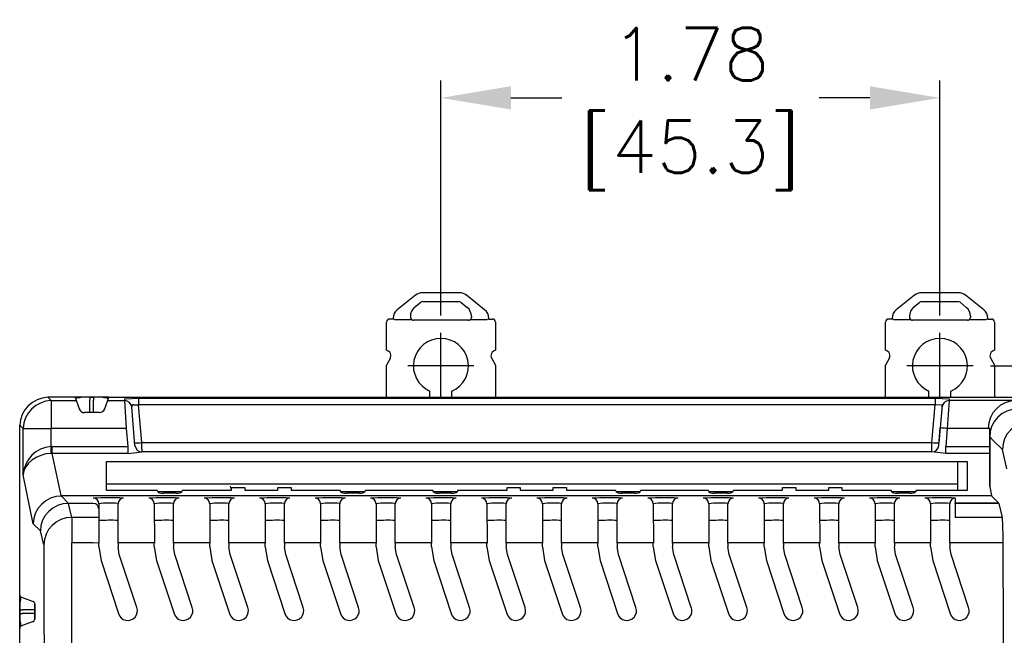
# Model space of a CAD drawing. Extents: x 909.4 to 931.4, y -8.5 to 8.5.
# Tile 13 of 31: x 918.1 to 921.6, y -0.3 to 1.9. Entities that reach past the tile are written whole.
import ezdxf

# ---------------------------------------------------------------- set-up
doc = ezdxf.new("R2010")
doc.units = 0
doc.header["$LTSCALE"] = 4
doc.header["$MEASUREMENT"] = 0
doc.linetypes.add('CENTER2', pattern=[1.125, 0.75, -0.125, 0.125, -0.125])
doc.layers.get('0').update_dxf_attribs({"linetype": 'CONTINUOUS'})
doc.layers.get('DEFPOINTS').update_dxf_attribs({"linetype": 'CONTINUOUS'})
doc.layers.add('CENTER', color=40, linetype='CENTER2')
doc.layers.add('DIMENSIONS', color=140, linetype='CONTINUOUS')
doc.styles.get("Standard").update_dxf_attribs({"font": 'romans.shx'})
doc.dimstyles.get("Standard").update_dxf_attribs({"dimtxt": 0.1875, "dimasz": 0.25, "dimexe": 0.0625, "dimexo": 0.0625, "dimgap": 0.0625, "dimtad": 0, "dimtih": 1, "dimtoh": 1, "dimzin": 0, "dimdsep": 46, "dimtxsty": 'Standard', "dimcen": 0, "dimadec": 0, "dimazin": 0, "dimtfac": 1, "dimtofl": 0, "dimtmove": 0, "dimatfit": 3, "dimfxl": 0, "dimtolj": 1, "dimtzin": 0, "dimarcsym": 0})

# ---------------------------------------------------------------- blocks, each defined once
blk = doc.blocks.new('*D2')
at = {"layer": 'DEFPOINTS', "color": 0}
for p in [(921.4064, 1.6474), (919.6234, 0.808), (921.4064, 0.808)]:
    blk.add_point(p, dxfattribs=at)
at = {"layer": 'DIMENSIONS', "color": 0, "lineweight": -2}
for p, q in [((919.6234, 0.8705), (919.6234, 1.7099)), ((921.4064, 0.8705), (921.4064, 1.7099)), ((919.8734, 1.6474), (920.0551, 1.6474)), ((921.1564, 1.6474), (920.9747, 1.6474))]:
    blk.add_line(p, q, dxfattribs=at)
at = {"layer": 'DIMENSIONS', "color": 0}
for points in [[(919.8734, 1.6891), (919.8734, 1.6058), (919.6234, 1.6474)], [(921.1564, 1.6891), (921.1564, 1.6058), (921.4064, 1.6474)]]:
    blk.add_solid(points, dxfattribs=at)
at = {"layer": 'DIMENSIONS', "color": 0, "char_height": 0.1875, "attachment_point": 5}
for s, insert in [('\\A1;1.78', (920.5149, 1.8037)), ('\\A1;[45.3]', (920.5149, 1.4421))]:
    blk.add_mtext(s, dxfattribs=dict(at, insert=insert))
blk = doc.blocks.new('*D3')
at = {"layer": 'DEFPOINTS', "color": 0}
for p in [(921.5246, 0.6898), (920.5408, -3.5563), (923.7191, -3.5563)]:
    blk.add_point(p, dxfattribs=at)
at = {"layer": 'DIMENSIONS', "color": 0, "lineweight": -2}
for p, q in [((921.5871, 0.6898), (923.7816, 0.6898)), ((923.7191, 0.4398), (923.7191, -1.0716)), ((923.7191, -3.3063), (923.7191, -1.7948)), ((920.6033, -3.5563), (923.7816, -3.5563))]:
    blk.add_line(p, q, dxfattribs=at)
at = {"layer": 'DIMENSIONS', "color": 0}
for points in [[(923.6774, 0.4398), (923.7608, 0.4398), (923.7191, 0.6898)], [(923.6774, -3.3063), (923.7608, -3.3063), (923.7191, -3.5563)]]:
    blk.add_solid(points, dxfattribs=at)
at = {"layer": 'DIMENSIONS', "color": 0, "char_height": 0.1875, "attachment_point": 5}
for s, insert in [('\\A1;4.25', (923.7191, -1.277)), ('\\A1;[107.9]', (923.7191, -1.6386))]:
    blk.add_mtext(s, dxfattribs=dict(at, insert=insert))

msp = doc.modelspace()

# ---------------------------------------------------------------- linework, layer by layer
for p, q in [((919.6898, 0.9513), (919.5569, 0.9513)), ((919.5569, 0.9513), (919.5569, 0.9513)), ((919.6898, 0.9513), (919.6898, 0.9513)), ((921.4729, 0.9513), (921.34, 0.9513)), ((921.34, 0.9513), (921.34, 0.9513)), ((921.4729, 0.9513), (921.4729, 0.9513)), ((919.5325, 0.9427), (919.4671, 0.8904)), ((919.5293, 0.8991), (919.5516, 0.9174)), ((919.5577, 0.9196), (919.5516, 0.9174)), ((919.5577, 0.9196), (919.6891, 0.9196)), ((919.6951, 0.9174), (919.6891, 0.9196)), ((919.6951, 0.9174), (919.7176, 0.899)), ((919.7796, 0.8904), (919.7142, 0.9427)), ((919.7142, 0.9427), (919.7142, 0.9427)), ((921.3156, 0.9427), (921.2502, 0.8904)), ((921.3123, 0.8991), (921.3347, 0.9174)), ((921.3407, 0.9196), (921.3347, 0.9174)), ((921.3407, 0.9196), (921.4722, 0.9196)), ((921.4782, 0.9174), (921.4722, 0.9196)), ((921.4782, 0.9174), (921.5007, 0.899)), ((921.5627, 0.8904), (921.4973, 0.9427)), ((921.4973, 0.9427), (921.4973, 0.9427)), ((919.4671, 0.8904), (919.4671, 0.8904)), ((919.7796, 0.8904), (919.7796, 0.8904)), ((921.2502, 0.8904), (921.2502, 0.8904)), ((921.5627, 0.8904), (921.5627, 0.8904)), ((919.4285, 0.8146), (919.4285, 0.8464)), ((919.4285, 0.8464), (919.4285, 0.8464)), ((919.4525, 0.8574), (919.4395, 0.8574)), ((919.4525, 0.8599), (919.4525, 0.8573)), ((919.4525, 0.8599), (919.4525, 0.8573)), ((919.4525, 0.8599), (919.4525, 0.8599)), ((919.4572, 0.8554), (919.4525, 0.8573)), ((919.4652, 0.8553), (919.5185, 0.8553)), ((919.5144, 0.8672), (919.5145, 0.8625)), ((919.5145, 0.8625), (919.5144, 0.8623)), ((919.5193, 0.8551), (919.5179, 0.8553)), ((919.7216, 0.8532), (919.5251, 0.8532)), ((919.7289, 0.8554), (919.7274, 0.8551)), ((919.7274, 0.8551), (919.7889, 0.8551)), ((919.7323, 0.8672), (919.7323, 0.8625)), ((919.7323, 0.8625), (919.7323, 0.8623)), ((919.7943, 0.8573), (919.7889, 0.8551)), ((919.7943, 0.8573), (919.7943, 0.8599)), ((919.7943, 0.8599), (919.7943, 0.8599)), ((919.7943, 0.8574), (919.8072, 0.8574)), ((919.8182, 0.8464), (919.8182, 0.8146)), ((919.8182, 0.8464), (919.8182, 0.8464)), ((921.2116, 0.8146), (921.2116, 0.8464)), ((921.2116, 0.8464), (921.2116, 0.8464)), ((921.2355, 0.8574), (921.2226, 0.8574)), ((921.2355, 0.8599), (921.2355, 0.8573)), ((921.2355, 0.8599), (921.2355, 0.8573)), ((921.2355, 0.8599), (921.2355, 0.8599)), ((921.2403, 0.8554), (921.2355, 0.8573)), ((921.2482, 0.8553), (921.3016, 0.8553)), ((921.2975, 0.8672), (921.2975, 0.8625)), ((921.2975, 0.8625), (921.2975, 0.8623)), ((921.3009, 0.8553), (921.3024, 0.8551)), ((921.5047, 0.8532), (921.3082, 0.8532)), ((921.512, 0.8554), (921.5105, 0.8551)), ((921.5105, 0.8551), (921.5719, 0.8551)), ((921.5154, 0.8672), (921.5154, 0.8625)), ((921.5154, 0.8625), (921.5154, 0.8623)), ((921.5773, 0.8573), (921.5719, 0.8551)), ((921.5773, 0.8573), (921.5773, 0.8599)), ((921.5773, 0.8599), (921.5773, 0.8599)), ((921.5773, 0.8574), (921.5903, 0.8574)), ((921.6013, 0.8464), (921.6013, 0.8146)), ((921.6013, 0.8464), (921.6013, 0.8464)), ((919.4285, 0.7457), (919.4285, 0.8146)), ((919.8182, 0.8146), (919.8182, 0.7457)), ((921.2116, 0.7457), (921.2116, 0.8146)), ((921.6013, 0.8146), (921.6013, 0.7457)), ((919.4419, 0.716), (919.4285, 0.6927)), ((919.8048, 0.716), (919.8182, 0.6927)), ((921.225, 0.716), (921.2116, 0.6927)), ((921.5879, 0.716), (921.6013, 0.6927)), ((919.4285, 0.5776), (919.4285, 0.6927)), ((919.8182, 0.6927), (919.8182, 0.5776)), ((921.2116, 0.5776), (921.2116, 0.6927)), ((921.6013, 0.6927), (921.6013, 0.5776)), ((919.584, 0.5776), (919.584, 0.5996)), ((919.6627, 0.5776), (919.6627, 0.5996)), ((921.3671, 0.5776), (921.3671, 0.5996)), ((921.4458, 0.5776), (921.4458, 0.5996)), ((918.2227, 0.574), (918.219, 0.5776)), ((918.3161, 0.5776), (918.2192, 0.5776)), ((918.2306, 0.5661), (918.2227, 0.574)), ((918.2306, 0.5661), (918.3203, 0.5661)), ((918.2306, 0.5661), (918.2306, 0.4662)), ((918.4371, 0.5776), (918.3161, 0.5776)), ((918.3161, 0.5776), (918.3314, 0.5359)), ((918.3214, 0.5748), (918.3161, 0.5776)), ((918.3336, 0.5753), (918.3214, 0.5748)), ((918.3434, 0.5776), (918.3336, 0.5753)), ((918.3826, 0.5775), (918.3694, 0.5775)), ((918.3694, 0.5775), (918.3694, 0.5677)), ((918.3694, 0.5241), (918.3694, 0.5677)), ((918.3826, 0.5775), (918.3826, 0.5677)), ((918.3826, 0.5241), (918.3826, 0.5677)), ((918.4184, 0.5753), (918.4086, 0.5776)), ((918.4304, 0.5748), (918.4184, 0.5753)), ((918.4221, 0.5359), (918.4373, 0.5776)), ((918.428, 0.5841), (918.428, 0.5841)), ((918.428, 0.5712), (918.428, 0.5712)), ((918.4304, 0.5748), (918.4371, 0.5772)), ((918.4331, 0.5661), (918.4935, 0.5661)), ((918.437, 0.5777), (918.4373, 0.5776)), ((918.437, 0.5776), (918.4373, 0.5776)), ((918.4373, 0.5776), (921.6787, 0.5776)), ((918.4935, 0.5719), (918.5433, 0.5741)), ((918.4935, 0.5661), (918.4935, 0.5719)), ((918.4998, 0.4662), (918.4935, 0.5661)), ((918.5433, 0.5741), (921.3891, 0.5741)), ((918.5433, 0.5741), (918.5433, 0.5502)), ((919.6143, 0.5772), (919.6142, 0.5771)), ((921.3891, 0.5741), (921.3891, 0.5502)), ((921.3891, 0.5741), (921.4389, 0.5719)), ((921.3974, 0.5772), (921.3973, 0.5771)), ((921.4389, 0.5661), (921.4326, 0.4662)), ((921.4389, 0.5719), (921.4389, 0.5661)), ((921.6787, 0.5661), (921.4389, 0.5661)), ((918.5184, 0.5491), (918.5184, 0.5433)), ((918.5302, 0.4056), (918.5184, 0.5433)), ((918.5257, 0.5508), (918.5433, 0.5502)), ((918.555, 0.4162), (918.5433, 0.5502)), ((921.3891, 0.5502), (918.5433, 0.5502)), ((921.3774, 0.4162), (921.3891, 0.5502)), ((921.414, 0.5491), (921.3891, 0.5502)), ((921.414, 0.5491), (921.4023, 0.4151)), ((921.414, 0.5433), (921.414, 0.5491)), ((918.4037, 0.5229), (918.35, 0.5229)), ((918.3694, 0.5241), (918.3826, 0.5241)), ((918.1184, -3.3126), (918.1184, 0.4777)), ((918.1307, 0.4662), (918.1184, 0.4777)), ((918.1307, 0.3004), (918.1307, 0.4662)), ((918.1307, 0.4662), (918.2306, 0.4662)), ((918.4998, 0.4662), (918.2306, 0.4662)), ((918.2306, 0.4017), (918.2306, 0.4662)), ((918.5054, 0.4018), (918.4998, 0.4662)), ((921.4022, 0.4056), (921.4077, 0.4684)), ((921.4326, 0.4662), (921.427, 0.4018)), ((921.5844, 0.4662), (921.4326, 0.4662)), ((921.5843, 0.4618), (921.5844, 0.4662)), ((921.5843, 0.4365), (921.5843, 0.4618)), ((921.5843, 0.2588), (921.5843, 0.4365)), ((921.5844, 0.4365), (921.5843, 0.4365)), ((921.5844, 0.4365), (921.5844, 0.2579)), ((921.5982, 0.4226), (921.5844, 0.4365)), ((921.6299, 0.3909), (921.5982, 0.4226)), ((918.2349, 0.3774), (918.2349, 0.4018)), ((918.2349, 0.4018), (918.5054, 0.4018)), ((918.5054, 0.3774), (918.5054, 0.4018)), ((918.555, 0.3923), (918.555, 0.4162)), ((918.555, 0.4162), (921.3774, 0.4162)), ((918.555, 0.3923), (918.5551, 0.3828)), ((921.3773, 0.3828), (921.3774, 0.3923)), ((921.3774, 0.3923), (921.3774, 0.4162)), ((921.427, 0.3774), (921.427, 0.4018)), ((921.427, 0.4018), (921.5843, 0.4018)), ((921.6453, 0.3216), (921.6299, 0.3909)), ((918.266, 0.227), (918.2349, 0.3774)), ((918.5054, 0.3774), (918.2349, 0.3774)), ((918.5054, 0.3774), (918.5551, 0.3828)), ((921.3773, 0.3828), (918.5551, 0.3828)), ((921.427, 0.3774), (921.3773, 0.3828)), ((921.5843, 0.3774), (921.427, 0.3774)), ((921.5048, 0.3474), (918.4268, 0.3474)), ((918.4268, 0.3474), (918.4268, 0.2461)), ((921.5048, 0.3474), (921.47, 0.3474)), ((921.47, 0.2461), (921.47, 0.3474)), ((921.5048, 0.2461), (921.5048, 0.3474)), ((918.1668, 0.1257), (918.1307, 0.3004)), ((921.47, 0.2669), (918.4268, 0.2669)), ((918.8698, 0.2602), (918.8745, 0.2461)), ((918.8753, 0.2461), (918.8753, 0.256)), ((918.8753, 0.256), (918.9225, 0.256)), ((918.9225, 0.256), (918.9225, 0.2461)), ((919.0406, 0.2461), (919.0406, 0.256)), ((919.0406, 0.256), (919.0879, 0.256)), ((919.0879, 0.256), (919.0879, 0.2461)), ((919.8595, 0.2461), (919.8595, 0.256)), ((919.8595, 0.256), (919.9068, 0.256)), ((919.9068, 0.256), (919.9068, 0.2461)), ((920.0249, 0.2461), (920.0249, 0.256)), ((920.0249, 0.256), (920.0721, 0.256)), ((920.0721, 0.256), (920.0721, 0.2461)), ((920.8438, 0.2461), (920.8438, 0.256)), ((920.8438, 0.256), (920.891, 0.256)), ((920.891, 0.256), (920.891, 0.2461)), ((921.0091, 0.2461), (921.0091, 0.256)), ((921.0091, 0.256), (921.0564, 0.256)), ((921.0564, 0.256), (921.0564, 0.2461)), ((921.5844, 0.2579), (921.5908, 0.227)), ((918.266, 0.227), (918.2674, 0.227)), ((918.2674, 0.227), (918.2674, 0.2249)), ((918.2674, 0.227), (921.5908, 0.227)), ((918.2921, 0.1987), (918.2674, 0.2249)), ((918.4268, 0.2461), (918.6097, 0.2461)), ((918.6128, 0.2387), (918.6097, 0.2461)), ((918.6249, 0.2401), (918.6122, 0.2401)), ((918.6974, 0.2401), (918.6249, 0.2401)), ((918.6772, 0.2349), (918.6324, 0.2349)), ((918.6999, 0.2461), (918.6968, 0.2387)), ((918.6999, 0.2461), (918.8753, 0.2461)), ((918.9225, 0.2461), (919.0406, 0.2461)), ((919.0879, 0.2461), (919.2632, 0.2461)), ((919.2663, 0.2387), (919.2632, 0.2461)), ((919.3335, 0.2401), (919.2657, 0.2401)), ((919.3308, 0.2349), (919.2859, 0.2349)), ((919.351, 0.2401), (919.3335, 0.2401)), ((919.3535, 0.2461), (919.3504, 0.2387)), ((919.3535, 0.2461), (919.5939, 0.2461)), ((919.597, 0.2387), (919.5939, 0.2461)), ((919.6091, 0.2401), (919.5964, 0.2401)), ((919.6817, 0.2401), (919.6091, 0.2401)), ((919.6091, 0.2401), (919.6091, 0.2352)), ((919.6615, 0.2349), (919.6166, 0.2349)), ((919.6842, 0.2461), (919.6811, 0.2387)), ((919.6842, 0.2461), (919.8595, 0.2461)), ((919.9068, 0.2461), (920.0249, 0.2461)), ((920.0721, 0.2461), (920.2475, 0.2461)), ((920.2506, 0.2387), (920.2475, 0.2461)), ((920.3178, 0.2401), (920.25, 0.2401)), ((920.315, 0.2349), (920.2702, 0.2349)), ((920.3352, 0.2401), (920.3178, 0.2401)), ((920.3377, 0.2461), (920.3346, 0.2387)), ((920.3377, 0.2461), (920.5782, 0.2461)), ((920.5813, 0.2387), (920.5782, 0.2461)), ((920.5934, 0.2401), (920.5807, 0.2401)), ((920.6659, 0.2401), (920.5934, 0.2401)), ((920.6457, 0.2349), (920.6009, 0.2349)), ((920.6684, 0.2461), (920.6653, 0.2387)), ((920.6684, 0.2461), (920.8438, 0.2461)), ((920.891, 0.2461), (921.0091, 0.2461)), ((921.0564, 0.2461), (921.2317, 0.2461)), ((921.2348, 0.2387), (921.2317, 0.2461)), ((921.302, 0.2401), (921.2342, 0.2401)), ((921.2993, 0.2349), (921.2544, 0.2349)), ((921.3195, 0.2401), (921.3001, 0.2401)), ((921.322, 0.2461), (921.3189, 0.2387)), ((921.322, 0.2461), (921.5048, 0.2461)), ((921.4613, 0.2172), (921.4613, 0.2002)), ((921.47, 0.2461), (921.5048, 0.2461)), ((921.5915, 0.2249), (921.5982, 0.2182)), ((921.5982, 0.2182), (921.6162, 0.2002)), ((918.3042, 0.1485), (918.2921, 0.1987)), ((918.3812, 0.1987), (918.2921, 0.1987)), ((918.4009, 0.1975), (918.4012, 0.0561)), ((918.4698, 0.0561), (918.4698, 0.1975)), ((918.599, 0.1975), (918.5994, 0.0561)), ((918.6679, 0.0561), (918.6679, 0.1975)), ((918.7971, 0.1975), (918.7975, 0.0561)), ((918.866, 0.0561), (918.866, 0.1975)), ((918.9953, 0.1975), (918.9956, 0.0561)), ((919.0642, 0.0561), (919.0642, 0.1975)), ((919.1934, 0.1975), (919.1937, 0.0561)), ((919.2623, 0.0561), (919.2623, 0.1975)), ((919.3915, 0.1975), (919.3918, 0.0561)), ((919.4604, 0.0561), (919.4604, 0.1975)), ((919.5896, 0.1975), (919.59, 0.0561)), ((919.6585, 0.0561), (919.6585, 0.1975)), ((919.7877, 0.1975), (919.7881, 0.0561)), ((919.8566, 0.0561), (919.8566, 0.1975)), ((919.9859, 0.1975), (919.9862, 0.0561)), ((920.0548, 0.0561), (920.0548, 0.1975)), ((920.184, 0.1975), (920.1843, 0.0561)), ((920.2529, 0.0561), (920.2529, 0.1975)), ((920.3821, 0.1975), (920.3824, 0.0561)), ((920.451, 0.0561), (920.451, 0.1975)), ((920.5802, 0.1975), (920.5806, 0.0561)), ((920.6491, 0.0561), (920.6491, 0.1975)), ((920.7783, 0.1975), (920.7787, 0.0561)), ((920.8472, 0.0561), (920.8472, 0.1975)), ((920.9765, 0.1975), (920.9768, 0.0561)), ((921.0454, 0.0561), (921.0454, 0.1975)), ((921.1746, 0.1975), (921.1749, 0.0561)), ((921.2435, 0.0561), (921.2435, 0.1975)), ((921.3727, 0.1975), (921.373, 0.0561)), ((921.4416, 0.0561), (921.4416, 0.1975)), ((921.4613, 0.1987), (921.4613, 0.2002)), ((921.4613, 0.2002), (921.6162, 0.2002)), ((921.4613, 0.1987), (921.4613, 0.1485)), ((921.6168, 0.1987), (921.4613, 0.1987)), ((921.6168, 0.1987), (921.6162, 0.2002)), ((921.6168, 0.1987), (921.6288, 0.1485)), ((918.4009, 0.1485), (918.3042, 0.1485)), ((918.3042, 0.1485), (918.3042, 0.0576)), ((921.6288, 0.1485), (921.4613, 0.1485)), ((918.1922, 0.1003), (918.1668, 0.1257)), ((918.2042, 0.0501), (918.1922, 0.1003)), ((918.3812, 0.0576), (918.3042, 0.0576)), ((918.4012, 0.0561), (918.3812, 0.0576)), ((918.4009, 0.0436), (918.4009, 0.0561)), ((918.4009, 0.0436), (918.4089, -0.0059)), ((918.599, 0.0576), (918.4698, 0.0576)), ((918.4698, 0.0561), (918.4698, 0.0436)), ((918.4743, 0.0158), (918.4698, 0.0436)), ((918.599, 0.0436), (918.599, 0.0561)), ((918.599, 0.0436), (918.607, -0.0059)), ((918.7971, 0.0576), (918.6679, 0.0576)), ((918.6679, 0.0561), (918.6679, 0.0436)), ((918.6724, 0.0158), (918.6679, 0.0436)), ((918.7971, 0.0436), (918.7971, 0.0561)), ((918.7971, 0.0436), (918.8051, -0.0059)), ((918.9953, 0.0576), (918.866, 0.0576)), ((918.866, 0.0561), (918.866, 0.0436)), ((918.8705, 0.0158), (918.866, 0.0436)), ((918.9953, 0.0436), (918.9953, 0.0561)), ((918.9953, 0.0436), (919.0033, -0.0059)), ((919.1934, 0.0576), (919.0642, 0.0576)), ((919.0642, 0.0561), (919.0642, 0.0436)), ((919.0687, 0.0158), (919.0642, 0.0436)), ((919.1934, 0.0436), (919.1934, 0.0561)), ((919.1934, 0.0436), (919.2014, -0.0059)), ((919.3915, 0.0576), (919.2623, 0.0576)), ((919.2623, 0.0561), (919.2623, 0.0436)), ((919.2668, 0.0158), (919.2623, 0.0436)), ((919.3915, 0.0436), (919.3915, 0.0561)), ((919.3915, 0.0436), (919.3995, -0.0059)), ((919.5896, 0.0576), (919.4604, 0.0576)), ((919.4604, 0.0561), (919.4604, 0.0436)), ((919.4649, 0.0158), (919.4604, 0.0436)), ((919.5896, 0.0436), (919.5896, 0.0561)), ((919.5896, 0.0436), (919.5976, -0.0059)), ((919.7877, 0.0576), (919.6585, 0.0576)), ((919.6585, 0.0561), (919.6585, 0.0436)), ((919.663, 0.0158), (919.6585, 0.0436)), ((919.7877, 0.0436), (919.7877, 0.0561)), ((919.7877, 0.0436), (919.7957, -0.0059)), ((919.9859, 0.0576), (919.8566, 0.0576)), ((919.8566, 0.0561), (919.8566, 0.0436)), ((919.8611, 0.0158), (919.8566, 0.0436)), ((919.9859, 0.0436), (919.9859, 0.0561)), ((919.9859, 0.0436), (919.9939, -0.0059)), ((920.184, 0.0576), (920.0548, 0.0576)), ((920.0548, 0.0561), (920.0548, 0.0436)), ((920.0593, 0.0158), (920.0548, 0.0436)), ((920.184, 0.0436), (920.184, 0.0561)), ((920.184, 0.0436), (920.192, -0.0059)), ((920.3821, 0.0576), (920.2529, 0.0576)), ((920.2529, 0.0561), (920.2529, 0.0436)), ((920.2574, 0.0158), (920.2529, 0.0436)), ((920.3821, 0.0436), (920.3821, 0.0561)), ((920.3821, 0.0436), (920.3901, -0.0059)), ((920.5802, 0.0576), (920.451, 0.0576)), ((920.451, 0.0561), (920.451, 0.0436)), ((920.4555, 0.0158), (920.451, 0.0436)), ((920.5802, 0.0436), (920.5802, 0.0561)), ((920.5802, 0.0436), (920.5882, -0.0059)), ((920.7783, 0.0576), (920.6491, 0.0576)), ((920.6491, 0.0561), (920.6491, 0.0436)), ((920.6536, 0.0158), (920.6491, 0.0436)), ((920.7783, 0.0436), (920.7783, 0.0561)), ((920.7783, 0.0436), (920.7863, -0.0059)), ((920.9765, 0.0576), (920.8472, 0.0576)), ((920.8472, 0.0561), (920.8472, 0.0436)), ((920.8517, 0.0158), (920.8472, 0.0436)), ((920.9765, 0.0436), (920.9765, 0.0561)), ((920.9765, 0.0436), (920.9845, -0.0059)), ((921.1746, 0.0576), (921.0454, 0.0576)), ((921.0454, 0.0561), (921.0454, 0.0436)), ((921.0499, 0.0158), (921.0454, 0.0436)), ((921.1746, 0.0436), (921.1746, 0.0561)), ((921.1746, 0.0436), (921.1826, -0.0059)), ((921.3727, 0.0576), (921.2435, 0.0576)), ((921.2435, 0.0561), (921.2435, 0.0436)), ((921.248, 0.0158), (921.2435, 0.0436)), ((921.3727, 0.0436), (921.3727, 0.0561)), ((921.3727, 0.0436), (921.3807, -0.0059)), ((921.5708, 0.0576), (921.4416, 0.0576)), ((921.4416, 0.0561), (921.4416, 0.0436)), ((921.4461, 0.0158), (921.4416, 0.0436)), ((921.6324, 0.0576), (921.4613, 0.0576)), ((918.5369, -0.1731), (918.4743, 0.0158)), ((918.7351, -0.1731), (918.6724, 0.0158)), ((918.9332, -0.1731), (918.8705, 0.0158)), ((919.1313, -0.1731), (919.0687, 0.0158)), ((919.3294, -0.1731), (919.2668, 0.0158)), ((919.5275, -0.1731), (919.4649, 0.0158)), ((919.7257, -0.1731), (919.663, 0.0158)), ((919.9238, -0.1731), (919.8611, 0.0158)), ((920.1219, -0.1731), (920.0593, 0.0158)), ((920.32, -0.1731), (920.2574, 0.0158)), ((920.5181, -0.1731), (920.4555, 0.0158)), ((920.7163, -0.1731), (920.6536, 0.0158)), ((920.9144, -0.1731), (920.8517, 0.0158)), ((921.1125, -0.1731), (921.0499, 0.0158)), ((921.3106, -0.1731), (921.248, 0.0158)), ((921.5087, -0.1731), (921.4461, 0.0158)), ((918.4089, -0.0059), (918.4715, -0.1948)), ((918.607, -0.0059), (918.6697, -0.1948)), ((918.8051, -0.0059), (918.8678, -0.1948)), ((919.0033, -0.0059), (919.0659, -0.1948)), ((919.2014, -0.0059), (919.264, -0.1948)), ((919.3995, -0.0059), (919.4621, -0.1948)), ((919.5976, -0.0059), (919.6603, -0.1948)), ((919.7957, -0.0059), (919.8584, -0.1948)), ((919.9939, -0.0059), (920.0565, -0.1948)), ((920.192, -0.0059), (920.2546, -0.1948)), ((920.3901, -0.0059), (920.4527, -0.1948)), ((920.5882, -0.0059), (920.6509, -0.1948)), ((920.7863, -0.0059), (920.849, -0.1948)), ((920.9845, -0.0059), (921.0471, -0.1948)), ((921.1826, -0.0059), (921.2452, -0.1948)), ((921.3807, -0.0059), (921.4433, -0.1948)), ((918.1184, -0.1276), (918.1184, -0.2481)), ((918.1211, -0.1343), (918.1207, -0.1453)), ((918.1249, -0.1368), (918.1659, -0.1517)), ((918.1207, -0.1453), (918.1183, -0.1552)), ((918.1723, -0.161), (918.1723, -0.2147)), ((918.1723, -0.161), (918.1723, -0.161)), ((918.1723, -0.2147), (918.1723, -0.161)), ((918.1184, -0.1811), (918.1184, -0.1943)), ((918.1184, -0.1811), (918.1283, -0.1811)), ((918.1184, -0.1943), (918.1283, -0.1943)), ((918.1719, -0.1811), (918.1283, -0.1811)), ((918.1719, -0.1943), (918.1283, -0.1943)), ((918.1719, -0.1943), (918.1719, -0.1811)), ((918.1183, -0.2203), (918.1207, -0.2301)), ((918.1207, -0.2301), (918.1211, -0.2414)), ((918.1659, -0.2239), (918.1249, -0.2388)), ((918.1723, -0.2147), (918.1723, -0.2147))]:
    msp.add_line(p, q)
at = {"flags": 128}
for points in [[(921.4326, 0.4662), (921.4278, 0.4666), (921.4231, 0.467), (921.4188, 0.4674), (921.415, 0.4678), (921.4119, 0.468), (921.4096, 0.4682), (921.4082, 0.4683), (921.4077, 0.4684)], [(918.2314, 0.3773), (918.2314, 0.3785), (918.2313, 0.3804), (918.2312, 0.383), (918.2311, 0.386), (918.231, 0.3895), (918.2309, 0.3934), (918.2307, 0.3975), (918.2306, 0.4017)]]:
    msp.add_lwpolyline(points, dxfattribs=at)
for centre, radius, start, end in [((919.5569, 0.9123), 0.039, 90, 128.6822), ((919.6898, 0.9123), 0.039, 51.3178, 90), ((921.34, 0.9123), 0.039, 90, 128.6822), ((921.4729, 0.9123), 0.039, 51.3178, 90), ((919.4915, 0.8599), 0.039, 128.6822, 180), ((919.5542, 0.8681), 0.0399, 128.813, 181.2726), ((919.6906, 0.8672), 0.0417, 359.9945, 49.6982), ((919.7553, 0.8599), 0.039, 0, 51.3178), ((921.2746, 0.8599), 0.039, 128.6822, 180), ((921.3373, 0.8681), 0.0399, 128.813, 181.2726), ((921.4737, 0.8672), 0.0417, 359.9945, 49.6982), ((921.5383, 0.8599), 0.039, 0, 51.3178), ((919.4404, 0.8455), 0.0119, 94.0922, 175.8763), ((919.5392, 0.8701), 0.0259, 197.3729, 214.6856), ((919.8063, 0.8455), 0.0119, 4.1211, 85.9102), ((921.2235, 0.8455), 0.0119, 94.0922, 175.8763), ((921.3222, 0.8701), 0.0259, 197.3729, 214.6856), ((921.5894, 0.8455), 0.0119, 4.1211, 85.9102), ((919.6234, 0.6898), 0.0984, 293.5782, 246.4218), ((921.4064, 0.6898), 0.0984, 293.5782, 246.4218), ((919.4245, 0.726), 0.0201, 330, 78.6901), ((919.8222, 0.726), 0.0201, 101.3099, 210), ((921.2076, 0.726), 0.0201, 330, 78.6901), ((921.6053, 0.726), 0.0201, 101.3099, 210), ((918.223, 0.4731), 0.1047, 92.1695, 177.5382), ((918.2349, 0.4619), 0.1044, 92.396, 177.6041), ((918.4935, 0.5411), 0.025, 5.031, 90.0234), ((921.4389, 0.5411), 0.025, 89.9762, 174.9693), ((921.6787, 0.4662), 0.1, 89.9769, 179.9727), ((918.3495, 0.5421), 0.0192, 198.9107, 271.1285), ((918.401, 0.5463), 0.0235, 276.8861, 333.7625), ((918.5264, 0.5309), 0.02, 92.204, 113.6717), ((921.6843, 0.4364), 0.1, 89.9769, 179.9727), ((921.7298, 0.3909), 0.1, 89.9769, 179.9727), ((918.5363, 0.5603), 0.1453, 267.2775, 277.4176), ((918.5551, 0.4078), 0.025, 185.0362, 270.0299), ((921.3773, 0.4078), 0.025, 269.9702, 354.9636), ((921.3962, 0.5603), 0.1453, 262.5823, 272.4217), ((918.2676, 0.1241), 0.1008, 90.0742, 179.1017), ((918.4437, -1.2424), 1.4609, 88.2028, 92.4501), ((918.3812, 0.1975), 0.0197, 0.0276, 90.0269), ((918.4895, 0.1975), 0.0197, 89.9732, 179.9722), ((918.6418, -1.2424), 1.4609, 88.2028, 92.4501), ((918.5793, 0.1975), 0.0197, 0.0276, 90.0269), ((918.6876, 0.1975), 0.0197, 89.9732, 179.9722), ((918.8399, -1.2424), 1.4609, 88.2028, 92.4501), ((918.7775, 0.1975), 0.0197, 0.0276, 90.0269), ((918.8857, 0.1975), 0.0197, 89.9732, 179.9722), ((919.038, -1.2424), 1.4609, 88.2028, 92.4501), ((918.9756, 0.1975), 0.0197, 0.0276, 90.0269), ((919.0838, 0.1975), 0.0197, 89.9732, 179.9722), ((919.2361, -1.2424), 1.4609, 88.2028, 92.4501), ((919.1737, 0.1975), 0.0197, 0.0276, 90.0269), ((919.282, 0.1975), 0.0197, 89.9732, 179.9722), ((919.4343, -1.2424), 1.4609, 88.2028, 92.4501), ((919.3718, 0.1975), 0.0197, 0.0276, 90.0269), ((919.4801, 0.1975), 0.0197, 89.9732, 179.9722), ((919.6324, -1.2424), 1.4609, 88.2028, 92.4501), ((919.5699, 0.1975), 0.0197, 0.0276, 90.0269), ((919.6782, 0.1975), 0.0197, 89.9732, 179.9722), ((919.8305, -1.2424), 1.4609, 88.2028, 92.4501), ((919.7681, 0.1975), 0.0197, 0.0276, 90.0269), ((919.8763, 0.1975), 0.0197, 89.9732, 179.9722), ((920.0286, -1.2424), 1.4609, 88.2028, 92.4501), ((919.9662, 0.1975), 0.0197, 0.0276, 90.0269), ((920.0744, 0.1975), 0.0197, 89.9732, 179.9722), ((920.2267, -1.2424), 1.4609, 88.2028, 92.4501), ((920.1643, 0.1975), 0.0197, 0.0276, 90.0269), ((920.2726, 0.1975), 0.0197, 89.9732, 179.9722), ((920.4249, -1.2424), 1.4609, 88.2028, 92.4501), ((920.3624, 0.1975), 0.0197, 0.0276, 90.0269), ((920.4707, 0.1975), 0.0197, 89.9732, 179.9722), ((920.623, -1.2424), 1.4609, 88.2028, 92.4501), ((920.5605, 0.1975), 0.0197, 0.0276, 90.0269), ((920.6688, 0.1975), 0.0197, 89.9732, 179.9722), ((920.8211, -1.2424), 1.4609, 88.2028, 92.4501), ((920.7587, 0.1975), 0.0197, 0.0276, 90.0269), ((920.8669, 0.1975), 0.0197, 89.9732, 179.9722), ((921.0192, -1.2424), 1.4609, 88.2028, 92.4501), ((920.9568, 0.1975), 0.0197, 0.0276, 90.0269), ((921.065, 0.1975), 0.0197, 89.9732, 179.9722), ((921.2173, -1.2424), 1.4609, 88.2028, 92.4501), ((921.1549, 0.1975), 0.0197, 0.0276, 90.0269), ((921.2631, 0.1975), 0.0197, 89.9732, 179.9722), ((921.4155, -1.2424), 1.4609, 88.2028, 92.4501), ((921.353, 0.1975), 0.0197, 0.0276, 90.0269), ((921.4613, 0.1975), 0.0197, 89.9732, 179.9722), ((918.2916, 0.0993), 0.0994, 89.6844, 179.4333), ((918.381, 0.1788), 0.0199, 1.5872, 89.35), ((918.4374, -0.083), 0.2828, 83.6153, 97.4242), ((918.6356, -0.083), 0.2828, 83.6153, 97.4242), ((918.8337, -0.083), 0.2828, 83.6153, 97.4242), ((919.0318, -0.083), 0.2828, 83.6153, 97.4242), ((919.2299, -0.083), 0.2828, 83.6153, 97.4242), ((919.428, -0.083), 0.2828, 83.6153, 97.4242), ((919.6262, -0.083), 0.2828, 83.6153, 97.4242), ((919.8243, -0.083), 0.2828, 83.6153, 97.4242), ((920.0224, -0.083), 0.2828, 83.6153, 97.4242), ((920.2205, -0.083), 0.2828, 83.6153, 97.4242), ((920.4186, -0.083), 0.2828, 83.6153, 97.4242), ((920.6168, -0.083), 0.2828, 83.6153, 97.4242), ((920.8149, -0.083), 0.2828, 83.6153, 97.4242), ((921.013, -0.083), 0.2828, 83.6153, 97.4242), ((921.2111, -0.083), 0.2828, 83.6153, 97.4242), ((921.4092, -0.083), 0.2828, 83.6153, 97.4242), ((918.3036, 0.0491), 0.0994, 89.6844, 179.4333), ((918.4428, -0.633), 0.7712, 87.993, 93.0465), ((918.6409, -0.633), 0.7712, 87.993, 93.0465), ((918.839, -0.633), 0.7712, 87.993, 93.0465), ((919.0371, -0.633), 0.7712, 87.993, 93.0465), ((919.2353, -0.633), 0.7712, 87.993, 93.0465), ((919.4334, -0.633), 0.7712, 87.993, 93.0465), ((919.6315, -0.633), 0.7712, 87.993, 93.0465), ((919.8296, -0.633), 0.7712, 87.993, 93.0465), ((920.0277, -0.633), 0.7712, 87.993, 93.0465), ((920.2259, -0.633), 0.7712, 87.993, 93.0465), ((920.424, -0.633), 0.7712, 87.993, 93.0465), ((920.6221, -0.633), 0.7712, 87.993, 93.0465), ((920.8202, -0.633), 0.7712, 87.993, 93.0465), ((921.0183, -0.633), 0.7712, 87.993, 93.0465), ((921.2165, -0.633), 0.7712, 87.993, 93.0465), ((921.4146, -0.633), 0.7712, 87.993, 93.0465), ((918.1283, -0.1276), 0.00984, 180, 250), ((918.1625, -0.161), 0.00984, 0, 70), ((918.5046, -0.1852), 0.0345, 196.2694, 20.4237), ((918.7028, -0.1852), 0.0345, 196.2694, 20.4237), ((918.9009, -0.1852), 0.0345, 196.2694, 20.4237), ((919.099, -0.1852), 0.0345, 196.2694, 20.4237), ((919.2971, -0.1852), 0.0345, 196.2694, 20.4237), ((919.4952, -0.1852), 0.0345, 196.2694, 20.4237), ((919.6934, -0.1852), 0.0345, 196.2694, 20.4237), ((919.8915, -0.1852), 0.0345, 196.2694, 20.4237), ((920.0896, -0.1852), 0.0345, 196.2694, 20.4237), ((920.2877, -0.1852), 0.0345, 196.2694, 20.4237), ((920.4858, -0.1852), 0.0345, 196.2694, 20.4237), ((920.684, -0.1852), 0.0345, 196.2694, 20.4237), ((920.8821, -0.1852), 0.0345, 196.2694, 20.4237), ((921.0802, -0.1852), 0.0345, 196.2694, 20.4237), ((921.2783, -0.1852), 0.0345, 196.2694, 20.4237), ((921.4764, -0.1852), 0.0345, 196.2694, 20.4237), ((918.1283, -0.2481), 0.00984, 110, 180), ((918.1619, -0.2143), 0.0104, 292.201, 357.7996)]:
    msp.add_arc(centre, radius, start, end)
for centre, major_axis, ratio, start_param, end_param in [((919.4651, 0.8554), (0.00788, 0), 0.019582, 3.190561, 4.722143), ((919.5251, 0.8631), (0.007, 0.00694), 0.998083, 3.297312, 3.930288), ((919.7216, 0.8631), (-0.007, 0.00694), 0.998083, 2.3529, 2.985877), ((919.7224, 0.8623), (0.00933, 0.00341), 0.950475, 5.09952, 5.921273), ((921.2482, 0.8554), (0.00788, 0), 0.019582, 3.190561, 4.722143), ((921.3082, 0.8631), (0.007, 0.00694), 0.998083, 3.297312, 3.930288), ((921.5047, 0.8631), (-0.007, 0.00694), 0.998083, 2.3529, 2.985877), ((921.5055, 0.8623), (0.00933, 0.00341), 0.950475, 5.09952, 5.921273), ((918.2306, 0.3004), (0.0608, 0.0831), 0.955243, 0.653748, 2.180911), ((918.236, 0.2741), (-0.0259, 0.1252), 0.977557, 6.083632, 6.118258), ((918.2306, 0.3004), (0.0998, 0.0097), 0.76495, 1.487787, 3.01495), ((918.236, 0.2741), (-0.021, 0.1013), 0.96683, 6.083632, 6.118258), ((921.6843, 0.2588), (0.1, 0), 0.211037, 3.141593, 3.185226), ((918.6324, 0.239), (0.0197, 0), 0.211037, 3.228859, 4.712389), ((918.6772, 0.239), (0.0197, 0), 0.211037, 4.712389, 6.195919), ((919.2859, 0.239), (0.0197, 0), 0.211037, 3.228859, 4.712389), ((919.3308, 0.239), (0.0197, 0), 0.211037, 4.712389, 6.195919), ((919.6166, 0.239), (0.0197, 0), 0.211037, 3.228859, 4.712389), ((919.6615, 0.239), (0.0197, 0), 0.211037, 4.712389, 6.195919), ((920.2702, 0.239), (0.0197, 0), 0.211037, 3.228859, 4.712389), ((920.315, 0.239), (0.0197, 0), 0.211037, 4.712389, 6.195919), ((920.6009, 0.239), (0.0197, 0), 0.211037, 3.228859, 4.712389), ((920.6457, 0.239), (0.0197, 0), 0.211037, 4.712389, 6.195919), ((921.2544, 0.239), (0.0197, 0), 0.211037, 3.228859, 4.712389), ((921.2993, 0.239), (0.0197, 0), 0.211037, 4.712389, 6.195919), ((921.5917, 0.3248), (0, 0.1), 0.043661, 2.933608, 3.097959)]:
    msp.add_ellipse(centre, major_axis=major_axis, ratio=ratio, start_param=start_param, end_param=end_param)
for points, knots in [([(921.6324, 0.0576), (921.6323, 0.0682), (921.6321, 0.0899), (921.6314, 0.117), (921.6302, 0.1389), (921.6293, 0.1451), (921.6288, 0.1485)], [0, 0, 0, 0, 0.244069, 0.499894, 0.7254, 1, 1, 1, 1]), ([(918.2042, 0.0501), (918.2047, -0.1123), (918.2057, -0.4371), (918.2062, -0.7626), (918.2064, -0.9253)], [0, 0, 0, 0, 0.499986, 1, 1, 1, 1]), ([(918.3063, -0.9253), (918.3061, -0.7614), (918.3056, -0.4334), (918.3046, -0.1061), (918.3042, 0.0576)], [0, 0, 0, 0, 0.49991, 1, 1, 1, 1]), ([(921.6348, -1.4174), (921.6347, -1.1714), (921.6345, -0.6792), (921.6331, -0.188), (921.6324, 0.0576)], [0, 0, 0, 0, 0.499936, 1, 1, 1, 1])]:
    msp.add_open_spline(points, degree=3, knots=knots)
at = {"layer": 'CENTER', "ltscale": 0.25}
for p, q in [((919.6234, 0.5717), (919.6234, 0.808)), ((921.4064, 0.5717), (921.4064, 0.808)), ((919.7415, 0.6898), (919.5053, 0.6898)), ((921.5246, 0.6898), (921.2883, 0.6898))]:
    msp.add_line(p, q, dxfattribs=at)

# ---------------------------------------------------------------- dimensions: what is measured, and where the dimension line sits
at = {"layer": 'DIMENSIONS'}
dim = msp.add_linear_dim(base=(921.4064, 1.6474), p1=(919.6234, 0.808), p2=(921.4064, 0.808), dimstyle='Standard', override={"dimpost": '\\X'}, dxfattribs=at)
dim.commit()
dim.dimension.update_dxf_attribs({"geometry": '*D2', "text_midpoint": (920.5149, 1.6474)})
dim = msp.add_linear_dim(base=(923.7191, -3.5563), p1=(921.5246, 0.6898), p2=(920.5408, -3.5563), angle=90, dimstyle='Standard', override={"dimpost": '\\X'}, dxfattribs=at)
dim.commit()
dim.dimension.update_dxf_attribs({"geometry": '*D3', "text_midpoint": (923.7191, -1.4332)})

doc.saveas('drawing.dxf')
